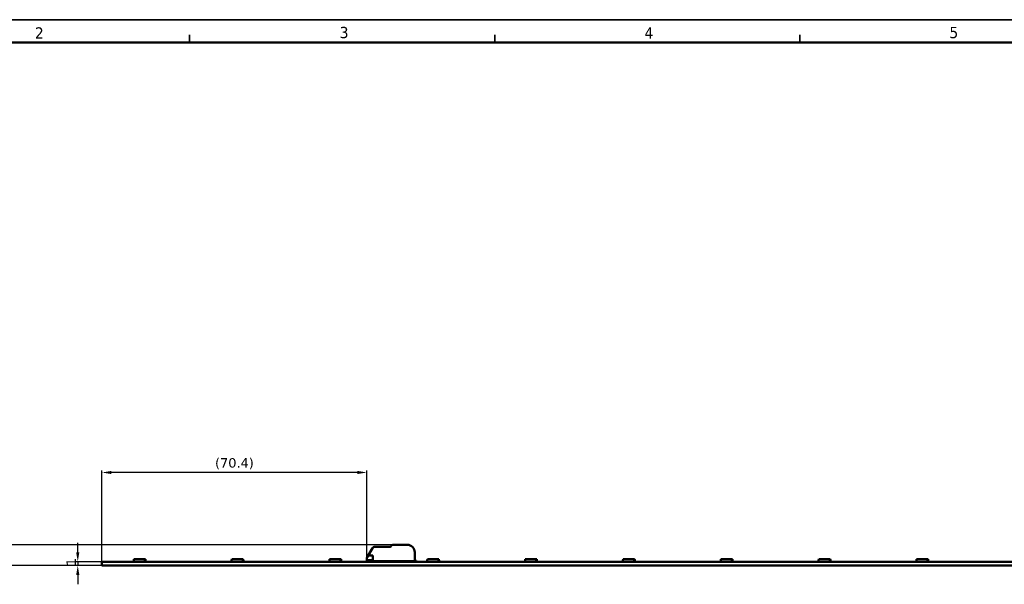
# Model space of a CAD drawing. Header units: millimetres. Extents: x 0 to 841, y 0 to 590.
# Tile 11 of 26: x 137 to 399, y 440 to 590. Entities that reach past the tile are written whole.
import ezdxf

# ---------------------------------------------------------------- set-up
doc = ezdxf.new("R2010")
doc.units = ezdxf.units.MM
doc.layers.get('0').update_dxf_attribs({"lineweight": 25})
for name, color, linetype, lineweight in [('Dimensions(ISO)', 7, 'Continuous', 25), ('Sketch Geometry(ISO)', 7, 'Continuous', 50), ('Symbols(ISO)', 7, 'Continuous', 25), ('Visible Edges(ISO)', 7, 'Continuous', 50)]:
    doc.layers.add(name, color=color, linetype=linetype, lineweight=lineweight)
doc.styles.add('LG.Philips.Title', font='verdana.ttf', dxfattribs={"width": 0.9})
doc.styles.add('Philips-dimensions', font='verdana.ttf')
doc.dimstyles.new('Philips-Oss', dxfattribs={"dimtxt": 2.5, "dimasz": 2.5, "dimexe": 0.5, "dimexo": 0, "dimgap": 0.5, "dimtad": 1, "dimtoh": 1, "dimrnd": 1e-08, "dimdsep": 46, "dimtxsty": 'Philips-dimensions', "dimcen": 0.09, "dimdle": 10, "dimclrd": 7, "dimclre": 7, "dimclrt": 7, "dimazin": 2, "dimtfac": 1, "dimtmove": 0, "dimatfit": 3, "dimfxl": 1, "dimtolj": 1, "dimlwd": 25, "dimlwe": 25, "dimarcsym": 0})

# ---------------------------------------------------------------- blocks, each defined once
blk = doc.blocks.new('*D20')
at = {"layer": 'Defpoints', "color": 0, "linetype": 'Continuous', "transparency": 16777216}
for p in [(158.83, 469.71), (158.83, 446), (229.23, 446.3)]:
    blk.add_point(p, dxfattribs=at)
at = {"layer": 'Dimensions(ISO)', "color": 7, "linetype": 'Continuous', "lineweight": 25, "transparency": 16777216}
for p, q in [((158.83, 446), (158.83, 470.21)), ((226.73, 469.71), (161.33, 469.71)), ((229.23, 446.3), (229.23, 470.21))]:
    blk.add_line(p, q, dxfattribs=at)
at = {"layer": 'Dimensions(ISO)', "color": 7, "linetype": 'Continuous', "transparency": 16777216}
for points in [[(161.33, 470.13), (161.33, 469.3), (158.83, 469.71)], [(226.73, 470.13), (226.73, 469.3), (229.23, 469.71)]]:
    blk.add_solid(points, dxfattribs=at)
at = {"layer": 'Dimensions(ISO)', "color": 7, "linetype": 'Continuous', "lineweight": 25, "transparency": 16777216, "insert": (188.87, 473.52), "char_height": 2.5, "attachment_point": 1, "style": 'Philips-dimensions'}
blk.add_mtext('\\A1;(70.4)', dxfattribs=at)
blk = doc.blocks.new('*D21')
at = {"layer": 'Defpoints', "color": 0, "linetype": 'Continuous', "transparency": 16777216}
for p in [(236.14, 450.5), (128.53, 445), (158.83, 445)]:
    blk.add_point(p, dxfattribs=at)
at = {"layer": 'Dimensions(ISO)', "color": 7, "linetype": 'Continuous', "lineweight": 25, "transparency": 16777216}
for p, q in [((128.53, 453), (128.53, 455.5)), ((236.14, 450.5), (128.03, 450.5)), ((128.53, 450.5), (128.53, 445)), ((158.83, 445), (128.03, 445)), ((128.53, 442.5), (128.53, 440))]:
    blk.add_line(p, q, dxfattribs=at)
at = {"layer": 'Dimensions(ISO)', "color": 7, "linetype": 'Continuous', "transparency": 16777216}
for points in [[(128.11, 453), (128.95, 453), (128.53, 450.5)], [(128.11, 442.5), (128.95, 442.5), (128.53, 445)]]:
    blk.add_solid(points, dxfattribs=at)
at = {"layer": 'Dimensions(ISO)', "color": 7, "linetype": 'Continuous', "lineweight": 25, "transparency": 16777216, "insert": (125.43, 446.86), "char_height": 2.5, "attachment_point": 1, "rotation": 90, "style": 'Philips-dimensions'}
blk.add_mtext('\\A1;6', dxfattribs=at)
blk = doc.blocks.new('*D22')
at = {"layer": 'Defpoints', "color": 0, "linetype": 'Continuous', "transparency": 16777216}
for p in [(152.4, 445), (158.83, 446), (158.83, 445)]:
    blk.add_point(p, dxfattribs=at)
at = {"layer": 'Dimensions(ISO)', "color": 7, "linetype": 'Continuous', "lineweight": 25, "transparency": 16777216}
for p, q in [((152.4, 448.5), (152.4, 451)), ((158.83, 446), (151.9, 446)), ((158.83, 445), (151.9, 445)), ((152.4, 446), (152.4, 445)), ((152.4, 442.5), (152.4, 440))]:
    blk.add_line(p, q, dxfattribs=at)
at = {"layer": 'Dimensions(ISO)', "color": 7, "linetype": 'Continuous', "transparency": 16777216}
for points in [[(151.98, 448.5), (152.82, 448.5), (152.4, 446)], [(151.98, 442.5), (152.82, 442.5), (152.4, 445)]]:
    blk.add_solid(points, dxfattribs=at)
at = {"layer": 'Dimensions(ISO)', "color": 7, "linetype": 'Continuous', "lineweight": 25, "transparency": 16777216, "insert": (149.39, 444.82), "char_height": 2.5, "attachment_point": 1, "rotation": 90, "style": 'Philips-dimensions'}
blk.add_mtext('\\A1;1', dxfattribs=at)
blk = doc.blocks.new('Borders A1')
at = {"layer": 'Sketch Geometry(ISO)', "color": 7, "linetype": 'Continuous', "lineweight": 35}
for p, q in [((840.5, 590.03), (0.5, 590.03)), ((182.1, 584), (182.1, 586)), ((263.2, 584), (263.2, 586)), ((344.3, 584), (344.3, 586))]:
    blk.add_line(p, q, dxfattribs=at)
at = {"layer": 'Sketch Geometry(ISO)', "color": 1, "linetype": 'Continuous', "lineweight": 50, "true_color": 0xff0000}
blk.add_line((831, 584), (20, 584), dxfattribs=at)
at = {"layer": 'Symbols(ISO)', "color": 3, "true_color": 0x00ff00, "char_height": 3, "attachment_point": 7, "style": 'LG.Philips.Title'}
for s, insert in [('\\fVerdana|b0|i0;\\H3.0000;2', (141, 585)), ('\\fVerdana|b0|i0;\\H3.0000;3', (222, 585.06)), ('\\fVerdana|b0|i0;\\H3.0000;4', (303, 585)), ('\\fVerdana|b0|i0;\\H3.0000;5', (384, 585.06))]:
    blk.add_mtext(s, dxfattribs=dict(at, insert=insert))

msp = doc.modelspace()

# ---------------------------------------------------------------- linework, layer by layer
at = {"layer": 'Visible Edges(ISO)'}
for p, q in [((235.593, 450.048), (235.708, 450.248)), ((236.141, 450.498), (239.935, 450.498)), ((229.56, 447.623), (229.335, 447.235)), ((229.56, 447.623), (230.685, 449.573)), ((229.56, 447.623), (230.835, 447.623)), ((230.835, 446.148), (230.835, 447.623)), ((231.335, 449.948), (235.419, 449.948)), ((241.935, 448.498), (241.935, 446.148)), ((158.835, 445.998), (724.835, 445.998)), ((158.835, 445.998), (158.835, 444.998)), ((724.835, 444.998), (158.835, 444.998)), ((167.085, 446.098), (167.16, 446.098)), ((167.085, 445.998), (167.085, 446.098)), ((167.16, 446.248), (167.26, 446.248)), ((167.16, 446.008), (167.16, 446.248)), ((167.16, 446.008), (170.51, 446.008)), ((167.162, 445.998), (167.162, 446.008)), ((167.254, 445.998), (167.254, 446.008)), ((167.26, 446.248), (167.299, 446.698)), ((167.299, 446.698), (169.96, 446.698)), ((167.308, 445.998), (167.308, 446.008)), ((167.946, 445.998), (167.946, 446.008)), ((168.075, 445.998), (168.075, 446.008)), ((168.525, 445.998), (168.525, 446.008)), ((168.69, 445.998), (168.69, 446.008)), ((169.96, 446.698), (170.371, 446.698)), ((169.96, 446.498), (169.96, 446.698)), ((170.388, 446.498), (169.96, 446.498)), ((170.357, 445.998), (170.357, 446.008)), ((170.371, 446.698), (170.388, 446.498)), ((170.388, 446.498), (170.41, 446.248)), ((170.41, 446.248), (170.51, 446.248)), ((170.424, 445.998), (170.424, 446.008)), ((170.51, 446.008), (170.51, 446.248)), ((170.51, 446.098), (170.514, 446.098)), ((170.514, 446.098), (170.585, 446.098)), ((170.514, 445.998), (170.514, 446.098)), ((170.585, 445.998), (170.585, 446.098)), ((193.085, 446.098), (193.16, 446.098)), ((193.085, 445.998), (193.085, 446.098)), ((193.16, 446.248), (193.26, 446.248)), ((193.16, 446.008), (193.16, 446.248)), ((193.16, 446.008), (196.51, 446.008)), ((193.162, 445.998), (193.162, 446.008)), ((193.254, 445.998), (193.254, 446.008)), ((193.26, 446.248), (193.299, 446.698)), ((193.299, 446.698), (195.96, 446.698)), ((193.308, 445.998), (193.308, 446.008)), ((193.946, 445.998), (193.946, 446.008)), ((194.075, 445.998), (194.075, 446.008)), ((194.525, 445.998), (194.525, 446.008)), ((194.69, 445.998), (194.69, 446.008)), ((195.96, 446.698), (196.371, 446.698)), ((195.96, 446.498), (195.96, 446.698)), ((196.388, 446.498), (195.96, 446.498)), ((196.357, 445.998), (196.357, 446.008)), ((196.371, 446.698), (196.388, 446.498)), ((196.388, 446.498), (196.41, 446.248)), ((196.41, 446.248), (196.51, 446.248)), ((196.424, 445.998), (196.424, 446.008)), ((196.51, 446.008), (196.51, 446.248)), ((196.51, 446.098), (196.514, 446.098)), ((196.514, 446.098), (196.585, 446.098)), ((196.514, 445.998), (196.514, 446.098)), ((196.585, 445.998), (196.585, 446.098)), ((219.085, 446.098), (219.16, 446.098)), ((219.085, 445.998), (219.085, 446.098)), ((219.16, 446.248), (219.26, 446.248)), ((219.16, 446.008), (219.16, 446.248)), ((219.16, 446.008), (222.51, 446.008)), ((219.162, 445.998), (219.162, 446.008)), ((219.254, 445.998), (219.254, 446.008)), ((219.26, 446.248), (219.299, 446.698)), ((219.299, 446.698), (221.96, 446.698)), ((219.308, 445.998), (219.308, 446.008)), ((219.946, 445.998), (219.946, 446.008)), ((220.075, 445.998), (220.075, 446.008)), ((220.525, 445.998), (220.525, 446.008)), ((220.69, 445.998), (220.69, 446.008)), ((221.96, 446.698), (222.371, 446.698)), ((221.96, 446.498), (221.96, 446.698)), ((222.388, 446.498), (221.96, 446.498)), ((222.357, 445.998), (222.357, 446.008)), ((222.371, 446.698), (222.388, 446.498)), ((222.388, 446.498), (222.41, 446.248)), ((222.41, 446.248), (222.51, 446.248)), ((222.424, 445.998), (222.424, 446.008)), ((222.51, 446.008), (222.51, 446.248)), ((222.51, 446.098), (222.514, 446.098)), ((222.514, 446.098), (222.585, 446.098)), ((222.514, 445.998), (222.514, 446.098)), ((222.585, 445.998), (222.585, 446.098)), ((229.235, 446.86), (229.235, 446.398)), ((230.835, 446.398), (229.235, 446.398)), ((229.235, 446.298), (230.835, 446.298)), ((229.235, 446.148), (229.235, 446.298)), ((229.385, 445.998), (229.235, 446.148)), ((241.935, 446.148), (230.835, 446.148)), ((233.557, 446.148), (233.355, 446.054)), ((241.935, 446.298), (242.335, 446.298)), ((242.335, 446.148), (242.185, 445.998)), ((242.335, 446.298), (242.335, 446.148)), ((245.085, 446.098), (245.16, 446.098)), ((245.085, 445.998), (245.085, 446.098)), ((245.16, 446.248), (245.26, 446.248)), ((245.16, 446.008), (245.16, 446.248)), ((245.16, 446.008), (248.51, 446.008)), ((245.162, 445.998), (245.162, 446.008)), ((245.254, 445.998), (245.254, 446.008)), ((245.26, 446.248), (245.299, 446.698)), ((245.299, 446.698), (247.96, 446.698)), ((245.308, 445.998), (245.308, 446.008)), ((245.946, 445.998), (245.946, 446.008)), ((246.075, 445.998), (246.075, 446.008)), ((246.525, 445.998), (246.525, 446.008)), ((246.69, 445.998), (246.69, 446.008)), ((247.96, 446.698), (248.371, 446.698)), ((247.96, 446.498), (247.96, 446.698)), ((248.388, 446.498), (247.96, 446.498)), ((248.357, 445.998), (248.357, 446.008)), ((248.371, 446.698), (248.388, 446.498)), ((248.388, 446.498), (248.41, 446.248)), ((248.41, 446.248), (248.51, 446.248)), ((248.424, 445.998), (248.424, 446.008)), ((248.51, 446.008), (248.51, 446.248)), ((248.51, 446.098), (248.514, 446.098)), ((248.514, 446.098), (248.585, 446.098)), ((248.514, 445.998), (248.514, 446.098)), ((248.585, 445.998), (248.585, 446.098)), ((271.085, 446.098), (271.16, 446.098)), ((271.085, 445.998), (271.085, 446.098)), ((271.16, 446.248), (271.26, 446.248)), ((271.16, 446.008), (271.16, 446.248)), ((271.16, 446.008), (274.51, 446.008)), ((271.162, 445.998), (271.162, 446.008)), ((271.254, 445.998), (271.254, 446.008)), ((271.26, 446.248), (271.299, 446.698)), ((271.299, 446.698), (273.96, 446.698)), ((271.308, 445.998), (271.308, 446.008)), ((271.946, 445.998), (271.946, 446.008)), ((272.075, 445.998), (272.075, 446.008)), ((272.525, 445.998), (272.525, 446.008)), ((272.69, 445.998), (272.69, 446.008)), ((273.96, 446.698), (274.371, 446.698)), ((273.96, 446.498), (273.96, 446.698)), ((274.388, 446.498), (273.96, 446.498)), ((274.357, 445.998), (274.357, 446.008)), ((274.371, 446.698), (274.388, 446.498)), ((274.388, 446.498), (274.41, 446.248)), ((274.41, 446.248), (274.51, 446.248)), ((274.424, 445.998), (274.424, 446.008)), ((274.51, 446.008), (274.51, 446.248)), ((274.51, 446.098), (274.514, 446.098)), ((274.514, 446.098), (274.585, 446.098)), ((274.514, 445.998), (274.514, 446.098)), ((274.585, 445.998), (274.585, 446.098)), ((297.085, 446.098), (297.16, 446.098)), ((297.085, 445.998), (297.085, 446.098)), ((297.16, 446.248), (297.26, 446.248)), ((297.16, 446.008), (297.16, 446.248)), ((297.16, 446.008), (300.51, 446.008)), ((297.162, 445.998), (297.162, 446.008)), ((297.254, 445.998), (297.254, 446.008)), ((297.26, 446.248), (297.299, 446.698)), ((297.299, 446.698), (299.96, 446.698)), ((297.308, 445.998), (297.308, 446.008)), ((297.946, 445.998), (297.946, 446.008)), ((298.075, 445.998), (298.075, 446.008)), ((298.525, 445.998), (298.525, 446.008)), ((298.69, 445.998), (298.69, 446.008)), ((299.96, 446.698), (300.371, 446.698)), ((299.96, 446.498), (299.96, 446.698)), ((300.388, 446.498), (299.96, 446.498)), ((300.357, 445.998), (300.357, 446.008)), ((300.371, 446.698), (300.388, 446.498)), ((300.388, 446.498), (300.41, 446.248)), ((300.41, 446.248), (300.51, 446.248)), ((300.424, 445.998), (300.424, 446.008)), ((300.51, 446.008), (300.51, 446.248)), ((300.51, 446.098), (300.514, 446.098)), ((300.514, 446.098), (300.585, 446.098)), ((300.514, 445.998), (300.514, 446.098)), ((300.585, 445.998), (300.585, 446.098)), ((323.085, 446.098), (323.16, 446.098)), ((323.085, 445.998), (323.085, 446.098)), ((323.16, 446.248), (323.26, 446.248)), ((323.16, 446.008), (323.16, 446.248)), ((323.16, 446.008), (326.51, 446.008)), ((323.162, 445.998), (323.162, 446.008)), ((323.254, 445.998), (323.254, 446.008)), ((323.26, 446.248), (323.299, 446.698)), ((323.299, 446.698), (325.96, 446.698)), ((323.308, 445.998), (323.308, 446.008)), ((323.946, 445.998), (323.946, 446.008)), ((324.075, 445.998), (324.075, 446.008)), ((324.525, 445.998), (324.525, 446.008)), ((324.69, 445.998), (324.69, 446.008)), ((325.96, 446.698), (326.371, 446.698)), ((325.96, 446.498), (325.96, 446.698)), ((326.388, 446.498), (325.96, 446.498)), ((326.357, 445.998), (326.357, 446.008)), ((326.371, 446.698), (326.388, 446.498)), ((326.388, 446.498), (326.41, 446.248)), ((326.41, 446.248), (326.51, 446.248)), ((326.424, 445.998), (326.424, 446.008)), ((326.51, 446.008), (326.51, 446.248)), ((326.51, 446.098), (326.514, 446.098)), ((326.514, 446.098), (326.585, 446.098)), ((326.514, 445.998), (326.514, 446.098)), ((326.585, 445.998), (326.585, 446.098)), ((349.085, 446.098), (349.16, 446.098)), ((349.085, 445.998), (349.085, 446.098)), ((349.16, 446.248), (349.26, 446.248)), ((349.16, 446.008), (349.16, 446.248)), ((349.16, 446.008), (352.51, 446.008)), ((349.162, 445.998), (349.162, 446.008)), ((349.254, 445.998), (349.254, 446.008)), ((349.26, 446.248), (349.299, 446.698)), ((349.299, 446.698), (351.96, 446.698)), ((349.308, 445.998), (349.308, 446.008)), ((349.946, 445.998), (349.946, 446.008)), ((350.075, 445.998), (350.075, 446.008)), ((350.525, 445.998), (350.525, 446.008)), ((350.69, 445.998), (350.69, 446.008)), ((351.96, 446.698), (352.371, 446.698)), ((351.96, 446.498), (351.96, 446.698)), ((352.388, 446.498), (351.96, 446.498)), ((352.357, 445.998), (352.357, 446.008)), ((352.371, 446.698), (352.388, 446.498)), ((352.388, 446.498), (352.41, 446.248)), ((352.41, 446.248), (352.51, 446.248)), ((352.424, 445.998), (352.424, 446.008)), ((352.51, 446.008), (352.51, 446.248)), ((352.51, 446.098), (352.514, 446.098)), ((352.514, 446.098), (352.585, 446.098)), ((352.514, 445.998), (352.514, 446.098)), ((352.585, 445.998), (352.585, 446.098)), ((375.085, 446.098), (375.16, 446.098)), ((375.085, 445.998), (375.085, 446.098)), ((375.16, 446.248), (375.26, 446.248)), ((375.16, 446.008), (375.16, 446.248)), ((375.16, 446.008), (378.51, 446.008)), ((375.162, 445.998), (375.162, 446.008)), ((375.254, 445.998), (375.254, 446.008)), ((375.26, 446.248), (375.299, 446.698)), ((375.299, 446.698), (377.96, 446.698)), ((375.308, 445.998), (375.308, 446.008)), ((375.946, 445.998), (375.946, 446.008)), ((376.075, 445.998), (376.075, 446.008)), ((376.525, 445.998), (376.525, 446.008)), ((376.69, 445.998), (376.69, 446.008)), ((377.96, 446.698), (378.371, 446.698)), ((377.96, 446.498), (377.96, 446.698)), ((378.388, 446.498), (377.96, 446.498)), ((378.357, 445.998), (378.357, 446.008)), ((378.371, 446.698), (378.388, 446.498)), ((378.388, 446.498), (378.41, 446.248)), ((378.41, 446.248), (378.51, 446.248)), ((378.424, 445.998), (378.424, 446.008)), ((378.51, 446.008), (378.51, 446.248)), ((378.51, 446.098), (378.514, 446.098)), ((378.514, 446.098), (378.585, 446.098)), ((378.514, 445.998), (378.514, 446.098)), ((378.585, 445.998), (378.585, 446.098))]:
    msp.add_line(p, q, dxfattribs=at)
for centre, radius, start, end in [((235.419, 450.148), 0.2, 270, 330), ((236.141, 449.998), 0.5, 90, 150), ((239.935, 448.498), 2, 0, 90), ((231.335, 449.198), 0.75, 90, 150), ((233.102, 446.598), 0.6, 270, 295), ((240.635, 446.748), 0.75, 233.1301, 270)]:
    msp.add_arc(centre, radius, start, end, dxfattribs=at)
msp.add_open_spline([(229.235, 446.86), (229.235, 446.962), (229.26, 447.085), (229.319, 447.206), (229.327, 447.22), (229.335, 447.235)], degree=3, knots=[0.459457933, 0.459457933, 0.459457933, 0.459457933, 0.501628, 0.501628, 0.507119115, 0.507119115, 0.507119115, 0.507119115], dxfattribs=at)

# ---------------------------------------------------------------- block references
msp.add_blockref('Borders A1', (0, 0))

# ---------------------------------------------------------------- dimensions: what is measured, and where the dimension line sits
at = {"layer": 'Dimensions(ISO)', "color": 7, "linetype": 'Continuous', "lineweight": 25}
dim = msp.add_linear_dim(base=(158.835, 469.714), p1=(229.235, 446.298), p2=(158.835, 445.998), angle=180, text='(<>)', dimstyle='Philips-Oss', override={"dimgap": 0.5, "dimtoh": 0, "dimdec": 2, "dimtol": 0, "dimlim": 0, "dimtp": 0, "dimtm": 0, "dimtdec": 2, "dimtofl": 0, "dimatfit": 1}, dxfattribs=at)
dim.commit()
dim.dimension.update_dxf_attribs({"geometry": '*D20', "text_midpoint": (194.035, 469.714), "dimtype": 160})
for base, p1, p2, override, picture, middle in [((128.528663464, 444.998220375), (236.141099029, 450.498220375), (158.834881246, 444.998220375), {"dimgap": 0.5, "dimtoh": 0, "dimdec": 0, "dimtol": 0, "dimlim": 0, "dimtp": 0, "dimtm": 0, "dimtdec": 2, "dimtofl": 1, "dimatfit": 1}, '*D21', (128.528663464, 447.748220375)), ((152.399, 444.998), (158.835, 445.998), (158.835, 444.998), {"dimgap": 0.5, "dimtoh": 0, "dimdec": 2, "dimtol": 0, "dimlim": 0, "dimtp": 0, "dimtm": 0, "dimtdec": 2, "dimtofl": 1, "dimatfit": 1}, '*D22', (152.399, 445.498))]:
    dim = msp.add_linear_dim(base=base, p1=p1, p2=p2, angle=90, dimstyle='Philips-Oss', override=override, dxfattribs=at)
    dim.commit()
    dim.dimension.update_dxf_attribs({"geometry": picture, "text_midpoint": middle, "dimtype": 160})

doc.saveas('drawing.dxf')
